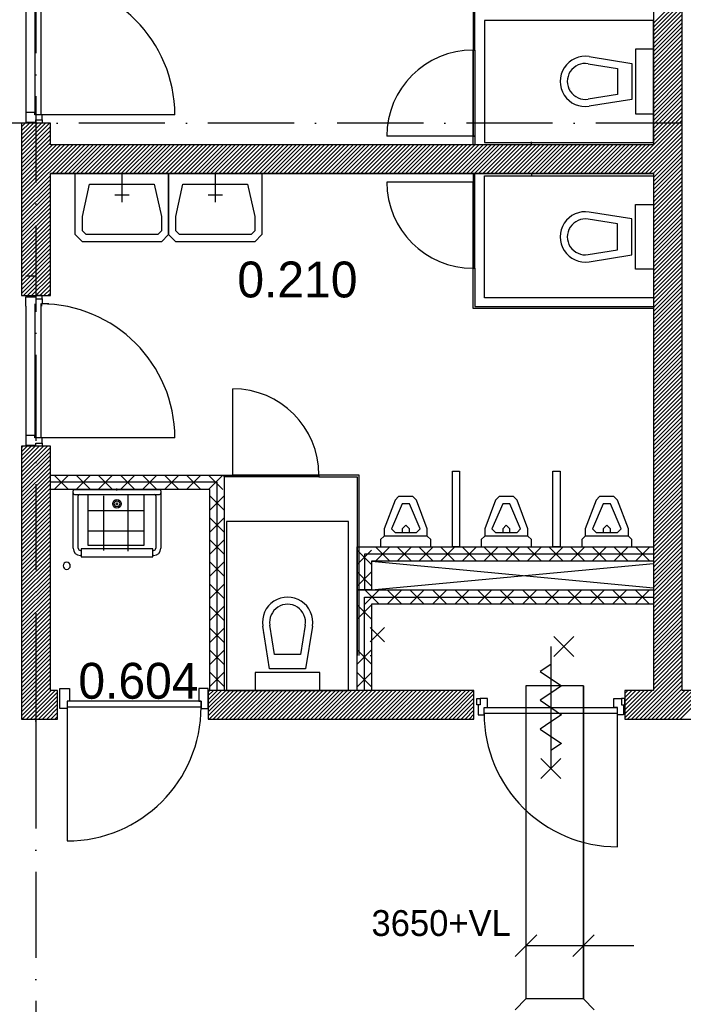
# Model space of a CAD drawing. Header units: millimetres. Extents: x -6587 to 170951, y 244 to 951952.
# Tile 35 of 102: x 67779 to 72400, y 42633 to 49490. Entities that reach past the tile are written whole.
import ezdxf
from ezdxf.enums import TextEntityAlignment as Align

# ---------------------------------------------------------------- set-up
doc = ezdxf.new("R2010")
doc.units = ezdxf.units.MM
doc.header["$LTSCALE"] = 100
doc.linetypes.add('DASHDOT', pattern=[9, 6, -1.5, 0, -1.5])
for name, color, linetype in [('AL$7----_STRAMIEN', 1, 'DASHDOT'), ('BOUW', 8, 'CONTINUOUS'), ('KABELGOOT', 8, 'CONTINUOUS')]:
    doc.layers.add(name, color=color, linetype=linetype)
doc.styles.add('BURO-018', font='BUROFONT.shx', dxfattribs={"height": 180})
doc.styles.add('BURO-025', font='BUROFONT.shx', dxfattribs={"height": 250})

msp = doc.modelspace()

# ---------------------------------------------------------------- linework, layer by layer
at = {"layer": 'AL$7----_STRAMIEN', "color": 1}
for p, q in [((67892.8, 77759.8), (67892.8, 6017.7)), ((67892.8, 77759.8), (67892.8, 6017.7)), ((93992.8, 48768.7), (4198.5, 48768.7))]:
    msp.add_line(p, q, dxfattribs=at)
at = {"layer": 'BOUW'}
for p, q in [((72192.8, 51468.9), (72192.8, 48618.9)), ((72392.8, 48618.9), (72392.8, 51468.9)), ((67822.8, 49743.9), (67822.8, 48843.9)), ((67885.8, 49760.9), (67885.8, 48826.9)), ((67925.8, 49760.9), (67925.8, 48826.9)), ((70936.3, 49743.9), (70936.3, 49278.9)), ((70949.3, 49278.9), (70949.3, 49743.9)), ((72192.8, 49466.6), (72392.8, 49666.6)), ((72192.8, 49438.3), (72392.8, 49638.3)), ((72192.8, 49410), (72392.8, 49610)), ((72192.8, 49381.7), (72392.8, 49581.7)), ((72192.8, 49353.5), (72392.8, 49553.5)), ((72192.8, 49325.2), (72392.8, 49525.2)), ((72192.8, 49485.4), (71016.8, 49485.4)), ((71016.8, 49485.4), (71016.8, 48635.4)), ((72192.8, 49296.9), (72392.8, 49496.9)), ((72192.8, 48635.4), (72192.8, 49485.4)), ((72192.8, 49268.6), (72392.8, 49468.6)), ((72192.8, 49240.3), (72392.8, 49440.3)), ((72192.8, 49212), (72392.8, 49412)), ((72192.8, 49183.7), (72392.8, 49383.7)), ((72192.8, 49155.5), (72392.8, 49355.5)), ((72192.8, 49127.2), (72392.8, 49327.2)), ((70936.3, 49278.9), (70949.3, 49278.9)), ((70936.3, 48678.9), (70936.3, 49278.9)), ((70936.3, 49278.9), (70949.3, 49278.9)), ((70936.3, 49278.9), (70936.3, 48678.9)), ((70949.3, 49278.9), (70949.3, 48678.9)), ((72067.8, 49285.4), (72067.8, 48835.4)), ((72192.8, 49285.4), (72067.8, 49285.4)), ((72192.8, 49098.9), (72392.8, 49298.9)), ((72192.8, 48835.4), (72192.8, 49285.4)), ((72192.8, 49070.6), (72392.8, 49270.6)), ((72192.8, 49042.3), (72392.8, 49242.3)), ((71737.7, 49183.8), (71942.8, 49150.8)), ((71745.6, 49233.2), (72042.8, 49185.4)), ((72042.8, 49185.4), (72042.8, 48935.4)), ((72192.8, 49014), (72392.8, 49214)), ((72192.8, 48985.8), (72392.8, 49185.8)), ((71942.8, 49150.8), (71942.8, 48970)), ((72192.8, 48957.5), (72392.8, 49157.5)), ((72192.8, 48929.2), (72392.8, 49129.2)), ((72192.8, 48900.9), (72392.8, 49100.9)), ((72192.8, 48872.6), (72392.8, 49072.6)), ((72192.8, 48844.3), (72392.8, 49044.3)), ((71617.8, 49010.4), (71617.8, 49010.4)), ((71942.8, 48970), (71737.7, 48937)), ((72192.8, 48816.1), (72392.8, 49016.1)), ((72192.8, 48787.8), (72392.8, 48987.8)), ((72042.8, 48935.4), (71745.6, 48887.6)), ((72192.8, 48759.5), (72392.8, 48959.5)), ((72192.8, 48731.2), (72392.8, 48931.2)), ((72192.8, 48702.9), (72392.8, 48902.9)), ((67822.8, 48843.9), (67822.8, 48776.9)), ((67885.8, 48843.9), (67822.8, 48843.9)), ((67885.8, 48826.9), (67885.8, 48843.9)), ((67936.8, 48826.9), (67885.8, 48826.9)), ((68859.8, 48826.9), (67925.8, 48826.9)), ((67936.8, 48791.9), (67936.8, 48826.9)), ((71792.8, 48885.4), (71792.8, 48885.4)), ((72067.8, 48835.4), (72192.8, 48835.4)), ((72192.8, 48674.6), (72392.8, 48874.6)), ((72192.8, 48646.3), (72392.8, 48846.3)), ((67792.8, 48768.9), (67792.8, 47568.9)), ((67792.8, 48573.8), (67987.9, 48768.9)), ((67792.8, 48602.1), (67959.6, 48768.9)), ((67792.8, 48630.4), (67931.3, 48768.9)), ((67792.8, 48658.7), (67903, 48768.9)), ((67792.8, 48687), (67874.7, 48768.9)), ((67792.8, 48715.3), (67846.5, 48768.9)), ((67792.8, 48743.5), (67818.2, 48768.9)), ((67992.8, 48768.9), (67792.8, 48768.9)), ((67822.8, 48776.9), (67892.8, 48776.9)), ((67892.8, 48791.9), (67936.8, 48791.9)), ((67892.8, 48776.9), (67892.8, 48791.9)), ((67892.8, 48768.9), (67892.8, 48791.9)), ((67936.8, 48768.9), (67892.8, 48768.9)), ((67936.8, 48791.9), (67936.8, 48768.9)), ((67992.8, 48618.9), (67992.8, 48768.9)), ((71993.7, 48418.9), (72392.8, 48818.1)), ((72021.9, 48418.9), (72392.8, 48789.8)), ((72050.2, 48418.9), (72392.8, 48761.5)), ((67792.8, 48545.6), (67992.8, 48745.6)), ((67792.8, 48517.3), (67992.8, 48717.3)), ((67792.8, 48489), (67992.8, 48689)), ((72078.5, 48418.9), (72392.8, 48733.2)), ((72106.8, 48418.9), (72392.8, 48704.9)), ((67792.8, 48460.7), (67992.8, 48660.7)), ((67792.8, 48432.4), (67992.8, 48632.4)), ((67792.8, 48234.4), (68177.3, 48618.9)), ((67792.8, 48262.7), (68149, 48618.9)), ((67792.8, 48291), (68120.7, 48618.9)), ((67792.8, 48319.3), (68092.4, 48618.9)), ((67792.8, 48347.6), (68064.2, 48618.9)), ((67792.8, 48375.9), (68035.9, 48618.9)), ((67792.8, 48404.1), (68007.6, 48618.9)), ((72192.8, 48618.9), (67992.8, 48618.9)), ((72192.8, 48618.9), (67992.8, 48618.9)), ((68005.6, 48418.9), (68205.6, 48618.9)), ((68033.9, 48418.9), (68233.9, 48618.9)), ((68062.1, 48418.9), (68262.1, 48618.9)), ((68090.4, 48418.9), (68290.4, 48618.9)), ((68118.7, 48418.9), (68318.7, 48618.9)), ((68147, 48418.9), (68347, 48618.9)), ((68175.3, 48418.9), (68375.3, 48618.9)), ((68203.6, 48418.9), (68403.6, 48618.9)), ((68231.9, 48418.9), (68431.9, 48618.9)), ((68260.1, 48418.9), (68460.1, 48618.9)), ((68288.4, 48418.9), (68488.4, 48618.9)), ((68316.7, 48418.9), (68516.7, 48618.9)), ((68345, 48418.9), (68545, 48618.9)), ((68373.3, 48418.9), (68573.3, 48618.9)), ((68401.6, 48418.9), (68601.6, 48618.9)), ((68429.8, 48418.9), (68629.8, 48618.9)), ((68458.1, 48418.9), (68658.1, 48618.9)), ((68486.4, 48418.9), (68686.4, 48618.9)), ((68514.7, 48418.9), (68714.7, 48618.9)), ((68543, 48418.9), (68743, 48618.9)), ((68571.3, 48418.9), (68771.3, 48618.9)), ((68599.5, 48418.9), (68799.5, 48618.9)), ((68627.8, 48418.9), (68827.8, 48618.9)), ((68656.1, 48418.9), (68856.1, 48618.9)), ((68684.4, 48418.9), (68884.4, 48618.9)), ((68712.7, 48418.9), (68912.7, 48618.9)), ((68741, 48418.9), (68941, 48618.9)), ((68769.3, 48418.9), (68969.3, 48618.9)), ((68797.5, 48418.9), (68997.5, 48618.9)), ((68825.8, 48418.9), (69025.8, 48618.9)), ((68854.1, 48418.9), (69054.1, 48618.9)), ((68882.4, 48418.9), (69082.4, 48618.9)), ((68910.7, 48418.9), (69110.7, 48618.9)), ((68939, 48418.9), (69139, 48618.9)), ((68967.2, 48418.9), (69167.2, 48618.9)), ((68995.5, 48418.9), (69195.5, 48618.9)), ((69023.8, 48418.9), (69223.8, 48618.9)), ((69052.1, 48418.9), (69252.1, 48618.9)), ((69080.4, 48418.9), (69280.4, 48618.9)), ((69108.7, 48418.9), (69308.7, 48618.9)), ((69136.9, 48418.9), (69336.9, 48618.9)), ((69165.2, 48418.9), (69365.2, 48618.9)), ((69193.5, 48418.9), (69393.5, 48618.9)), ((69221.8, 48418.9), (69421.8, 48618.9)), ((69250.1, 48418.9), (69450.1, 48618.9)), ((69278.4, 48418.9), (69478.4, 48618.9)), ((69306.7, 48418.9), (69506.7, 48618.9)), ((69334.9, 48418.9), (69534.9, 48618.9)), ((69363.2, 48418.9), (69563.2, 48618.9)), ((69391.5, 48418.9), (69591.5, 48618.9)), ((69419.8, 48418.9), (69619.8, 48618.9)), ((69448.1, 48418.9), (69648.1, 48618.9)), ((69476.4, 48418.9), (69676.4, 48618.9)), ((69504.6, 48418.9), (69704.6, 48618.9)), ((69532.9, 48418.9), (69732.9, 48618.9)), ((69561.2, 48418.9), (69761.2, 48618.9)), ((69589.5, 48418.9), (69789.5, 48618.9)), ((69617.8, 48418.9), (69817.8, 48618.9)), ((69646.1, 48418.9), (69846.1, 48618.9)), ((69674.4, 48418.9), (69874.4, 48618.9)), ((69702.6, 48418.9), (69902.6, 48618.9)), ((69730.9, 48418.9), (69930.9, 48618.9)), ((69759.2, 48418.9), (69959.2, 48618.9)), ((69787.5, 48418.9), (69987.5, 48618.9)), ((69815.8, 48418.9), (70015.8, 48618.9)), ((69844.1, 48418.9), (70044.1, 48618.9)), ((69872.3, 48418.9), (70072.3, 48618.9)), ((69900.6, 48418.9), (70100.6, 48618.9)), ((69928.9, 48418.9), (70128.9, 48618.9)), ((69957.2, 48418.9), (70157.2, 48618.9)), ((69985.5, 48418.9), (70185.5, 48618.9)), ((70013.8, 48418.9), (70213.8, 48618.9)), ((70042, 48418.9), (70242, 48618.9)), ((70070.3, 48418.9), (70270.3, 48618.9)), ((70098.6, 48418.9), (70298.6, 48618.9)), ((70126.9, 48418.9), (70326.9, 48618.9)), ((70155.2, 48418.9), (70355.2, 48618.9)), ((70183.5, 48418.9), (70383.5, 48618.9)), ((70211.8, 48418.9), (70411.8, 48618.9)), ((70240, 48418.9), (70440, 48618.9)), ((70268.3, 48418.9), (70468.3, 48618.9)), ((70296.6, 48418.9), (70496.6, 48618.9)), ((70324.9, 48418.9), (70524.9, 48618.9)), ((70936.3, 48678.9), (70336.3, 48678.9)), ((70353.2, 48418.9), (70553.2, 48618.9)), ((70381.5, 48418.9), (70581.5, 48618.9)), ((70409.7, 48418.9), (70609.7, 48618.9)), ((70438, 48418.9), (70638, 48618.9)), ((70466.3, 48418.9), (70666.3, 48618.9)), ((70494.6, 48418.9), (70694.6, 48618.9)), ((70522.9, 48418.9), (70722.9, 48618.9)), ((70551.2, 48418.9), (70751.2, 48618.9)), ((70579.4, 48418.9), (70779.4, 48618.9)), ((70607.7, 48418.9), (70807.7, 48618.9)), ((70636, 48418.9), (70836, 48618.9)), ((70664.3, 48418.9), (70864.3, 48618.9)), ((70692.6, 48418.9), (70892.6, 48618.9)), ((70720.9, 48418.9), (70920.9, 48618.9)), ((70749.2, 48418.9), (70949.2, 48618.9)), ((70777.4, 48418.9), (70977.4, 48618.9)), ((70805.7, 48418.9), (71005.7, 48618.9)), ((70834, 48418.9), (71034, 48618.9)), ((70862.3, 48418.9), (71062.3, 48618.9)), ((70890.6, 48418.9), (71090.6, 48618.9)), ((70918.9, 48418.9), (71118.9, 48618.9)), ((70936.3, 48678.9), (70949.3, 48678.9)), ((70936.3, 48618.9), (70936.3, 48678.9)), ((70949.3, 48678.9), (70936.3, 48678.9)), ((70949.3, 48618.9), (70936.3, 48618.9)), ((70947.1, 48418.9), (71147.1, 48618.9)), ((70949.3, 48678.9), (70949.3, 48618.9)), ((70975.4, 48418.9), (71175.4, 48618.9)), ((71003.7, 48418.9), (71203.7, 48618.9)), ((71016.8, 48635.4), (72192.8, 48635.4)), ((71032, 48418.9), (71232, 48618.9)), ((71060.3, 48418.9), (71260.3, 48618.9)), ((71088.6, 48418.9), (71288.6, 48618.9)), ((71116.8, 48418.9), (71316.8, 48618.9)), ((71145.1, 48418.9), (71345.1, 48618.9)), ((71173.4, 48418.9), (71373.4, 48618.9)), ((71201.7, 48418.9), (71401.7, 48618.9)), ((71230, 48418.9), (71430, 48618.9)), ((71258.3, 48418.9), (71458.3, 48618.9)), ((71286.6, 48418.9), (71486.6, 48618.9)), ((71314.8, 48418.9), (71514.8, 48618.9)), ((71342.8, 48618.9), (71342.8, 48638.9)), ((71343.1, 48418.9), (71543.1, 48618.9)), ((71371.4, 48418.9), (71571.4, 48618.9)), ((71399.7, 48418.9), (71599.7, 48618.9)), ((71428, 48418.9), (71628, 48618.9)), ((71456.3, 48418.9), (71656.3, 48618.9)), ((71484.5, 48418.9), (71684.5, 48618.9)), ((71512.8, 48418.9), (71712.8, 48618.9)), ((71541.1, 48418.9), (71741.1, 48618.9)), ((71569.4, 48418.9), (71769.4, 48618.9)), ((71597.7, 48418.9), (71797.7, 48618.9)), ((71626, 48418.9), (71826, 48618.9)), ((71654.2, 48418.9), (71854.2, 48618.9)), ((71682.5, 48418.9), (71882.5, 48618.9)), ((71710.8, 48418.9), (71910.8, 48618.9)), ((71739.1, 48418.9), (71939.1, 48618.9)), ((71767.4, 48418.9), (71967.4, 48618.9)), ((71795.7, 48418.9), (71995.7, 48618.9)), ((71824, 48418.9), (72024, 48618.9)), ((71852.2, 48418.9), (72052.2, 48618.9)), ((71880.5, 48418.9), (72080.5, 48618.9)), ((71908.8, 48418.9), (72108.8, 48618.9)), ((71937.1, 48418.9), (72137.1, 48618.9)), ((71965.4, 48418.9), (72165.4, 48618.9)), ((72135.1, 48418.9), (72392.8, 48676.6)), ((72163.4, 48418.9), (72392.8, 48648.4)), ((72191.7, 48418.9), (72392.8, 48620.1)), ((72392.8, 48418.9), (72392.8, 48618.9)), ((72192.8, 48391.8), (72392.8, 48591.8)), ((72192.8, 48363.5), (72392.8, 48563.5)), ((72192.8, 48335.2), (72392.8, 48535.2)), ((72192.8, 48306.9), (72392.8, 48506.9)), ((67992.8, 48418.9), (72192.8, 48418.9)), ((72192.8, 48418.9), (67992.8, 48418.9)), ((67992.8, 47568.9), (67992.8, 48418.9)), ((68166.5, 48418.9), (68816.5, 48418.9)), ((68166.5, 48118.9), (68166.5, 48418.9)), ((68816.5, 48418.9), (68816.5, 48118.9)), ((68816.5, 48418.9), (69466.5, 48418.9)), ((68816.5, 48118.9), (68816.5, 48418.9)), ((69466.5, 48418.9), (69466.5, 48118.9)), ((70936.3, 48418.9), (70936.3, 48358.9)), ((70949.3, 48418.9), (70936.3, 48418.9)), ((70949.3, 48358.9), (70949.3, 48418.9)), ((71342.8, 48418.9), (71342.8, 48398.9)), ((72192.8, 48278.7), (72392.8, 48478.7)), ((72192.8, 48250.4), (72392.8, 48450.4)), ((72192.8, 48222.1), (72392.8, 48422.1)), ((72192.8, 48418.9), (72192.8, 44818.9)), ((72392.8, 44818.9), (72392.8, 48418.9)), ((67792.8, 48206.1), (67992.8, 48406.1)), ((67792.8, 48177.9), (67992.8, 48377.9)), ((67792.8, 48149.6), (67992.8, 48349.6)), ((70936.3, 48358.9), (70336.3, 48358.9)), ((70936.3, 48358.9), (70949.3, 48358.9)), ((70936.3, 48358.9), (70936.3, 47758.9)), ((70949.3, 48358.9), (70936.3, 48358.9)), ((70936.3, 47758.9), (70936.3, 48358.9)), ((70949.3, 47758.9), (70949.3, 48358.9)), ((71016.8, 48402.4), (72192.8, 48402.4)), ((71016.8, 47552.4), (71016.8, 48402.4)), ((72192.8, 48402.4), (72192.8, 47552.4)), ((72192.8, 48193.8), (72392.8, 48393.8)), ((72192.8, 48165.5), (72392.8, 48365.5)), ((67792.8, 48121.3), (67992.8, 48321.3)), ((67792.8, 48093), (67992.8, 48293)), ((68216.5, 48118.9), (68266.5, 48343.9)), ((68266.5, 48343.9), (68716.5, 48343.9)), ((68716.5, 48343.9), (68766.5, 48118.9)), ((68866.5, 48118.9), (68916.5, 48343.9)), ((68916.5, 48343.9), (69366.5, 48343.9)), ((69366.5, 48343.9), (69416.5, 48118.9)), ((72192.8, 48137.2), (72392.8, 48337.2)), ((72192.8, 48108.9), (72392.8, 48308.9)), ((72192.8, 48080.7), (72392.8, 48280.7)), ((67792.8, 48064.7), (67992.8, 48264.7)), ((67792.8, 48036.4), (67992.8, 48236.4)), ((67792.8, 48008.2), (67992.8, 48208.2)), ((72192.8, 48052.4), (72392.8, 48252.4)), ((72192.8, 48024.1), (72392.8, 48224.1)), ((67792.8, 47979.9), (67992.8, 48179.9)), ((67792.8, 47951.6), (67992.8, 48151.6)), ((72042.8, 48102.4), (71745.6, 48150.2)), ((71792.8, 48152.4), (71792.8, 48152.4)), ((72067.8, 48202.4), (72192.8, 48202.4)), ((72067.8, 47752.4), (72067.8, 48202.4)), ((72192.8, 48202.4), (72192.8, 47752.4)), ((72192.8, 47995.8), (72392.8, 48195.8)), ((72192.8, 47967.5), (72392.8, 48167.5)), ((72192.8, 47939.2), (72392.8, 48139.2)), ((67792.8, 47923.3), (67992.8, 48123.3)), ((67792.8, 47895), (67992.8, 48095)), ((68166.5, 47993.9), (68166.5, 48118.9)), ((68216.5, 48018.9), (68216.5, 48118.9)), ((68766.5, 48118.9), (68766.5, 48018.9)), ((68816.5, 48118.9), (68816.5, 47993.9)), ((68816.5, 47993.9), (68816.5, 48118.9)), ((68866.5, 48018.9), (68866.5, 48118.9)), ((69416.5, 48118.9), (69416.5, 48018.9)), ((69466.5, 48118.9), (69466.5, 47993.9)), ((71942.8, 48067.8), (71737.7, 48100.8)), ((72042.8, 47852.4), (72042.8, 48102.4)), ((72192.8, 47911), (72392.8, 48111)), ((72192.8, 47882.7), (72392.8, 48082.7)), ((67792.8, 47866.7), (67992.8, 48066.7)), ((67792.8, 47838.5), (67992.8, 48038.5)), ((67792.8, 47810.2), (67992.8, 48010.2)), ((68241.5, 47993.9), (68216.5, 48018.9)), ((68766.5, 48018.9), (68741.5, 47993.9)), ((68891.5, 47993.9), (68866.5, 48018.9)), ((69416.5, 48018.9), (69391.5, 47993.9)), ((71617.8, 48027.4), (71617.8, 48027.4)), ((71942.8, 47887), (71942.8, 48067.8)), ((72192.8, 47854.4), (72392.8, 48054.4)), ((72192.8, 47826.1), (72392.8, 48026.1)), ((67792.8, 47781.9), (67992.8, 47981.9)), ((67792.8, 47753.6), (67992.8, 47953.6)), ((68216.5, 47943.9), (68166.5, 47993.9)), ((68766.5, 47943.9), (68216.5, 47943.9)), ((68741.5, 47993.9), (68241.5, 47993.9)), ((68816.5, 47993.9), (68766.5, 47943.9)), ((68866.5, 47943.9), (68816.5, 47993.9)), ((69416.5, 47943.9), (68866.5, 47943.9)), ((69391.5, 47993.9), (68891.5, 47993.9)), ((69466.5, 47993.9), (69416.5, 47943.9)), ((72192.8, 47797.8), (72392.8, 47997.8)), ((72192.8, 47769.5), (72392.8, 47969.5)), ((72192.8, 47741.3), (72392.8, 47941.3)), ((67792.8, 47725.3), (67992.8, 47925.3)), ((67792.8, 47697), (67992.8, 47897)), ((67792.8, 47668.7), (67992.8, 47868.7)), ((71737.7, 47854), (71942.8, 47887)), ((72192.8, 47713), (72392.8, 47913)), ((72192.8, 47684.7), (72392.8, 47884.7)), ((67792.8, 47640.5), (67992.8, 47840.5)), ((67792.8, 47612.2), (67992.8, 47812.2)), ((71745.6, 47804.6), (72042.8, 47852.4)), ((72192.8, 47656.4), (72392.8, 47856.4)), ((72192.8, 47628.1), (72392.8, 47828.1)), ((72192.8, 47599.8), (72392.8, 47799.8)), ((67792.8, 47583.9), (67992.8, 47783.9)), ((67806.1, 47568.9), (67992.8, 47755.6)), ((67834.4, 47568.9), (67992.8, 47727.3)), ((70936.3, 47758.9), (70949.3, 47758.9)), ((70936.3, 47758.9), (70949.3, 47758.9)), ((70936.3, 47479.4), (70936.3, 47758.9)), ((70949.3, 47758.9), (70949.3, 47492.4)), ((72192.8, 47752.4), (72067.8, 47752.4)), ((72192.8, 47571.5), (72392.8, 47771.5)), ((72192.8, 47543.3), (72392.8, 47743.3)), ((67885.8, 47704.7), (67822.8, 47704.7)), ((67862.7, 47568.9), (67992.8, 47699)), ((67891, 47568.9), (67992.8, 47670.8)), ((72192.8, 47515), (72392.8, 47715)), ((72192.8, 47486.7), (72392.8, 47686.7)), ((72192.8, 47458.4), (72392.8, 47658.4)), ((67919.3, 47568.9), (67992.8, 47642.5)), ((67947.5, 47568.9), (67992.8, 47614.2)), ((72192.8, 47430.1), (72392.8, 47630.1)), ((72192.8, 47401.8), (72392.8, 47601.8)), ((67792.8, 47568.9), (67992.8, 47568.9)), ((67822.8, 47560.9), (67892.8, 47560.9)), ((67822.8, 47493.9), (67822.8, 47560.9)), ((67892.8, 47568.9), (67892.8, 47545.9)), ((67936.8, 47568.9), (67892.8, 47568.9)), ((67892.8, 47560.9), (67892.8, 47545.9)), ((67892.8, 47545.9), (67936.8, 47545.9)), ((67936.8, 47545.9), (67936.8, 47568.9)), ((67936.8, 47545.9), (67936.8, 47510.9)), ((67975.8, 47568.9), (67992.8, 47585.9)), ((72192.8, 47552.4), (71016.8, 47552.4)), ((72192.8, 47373.6), (72392.8, 47573.6)), ((72192.8, 47345.3), (72392.8, 47545.3)), ((67822.8, 47493.9), (67822.8, 46593.9)), ((67885.8, 47510.9), (67885.8, 46576.9)), ((67925.8, 47510.9), (67925.8, 46576.9)), ((67930.8, 47510.9), (67930.8, 47493.9)), ((67981.8, 47510.9), (67930.8, 47510.9)), ((72192.8, 47479.4), (70936.3, 47479.4)), ((70949.3, 47492.4), (72192.8, 47492.4)), ((72192.8, 47317), (72392.8, 47517)), ((72192.8, 47492.4), (72192.8, 47479.4)), ((72192.8, 47288.7), (72392.8, 47488.7)), ((72192.8, 47260.4), (72392.8, 47460.4)), ((72192.8, 47232.1), (72392.8, 47432.1)), ((72192.8, 47203.8), (72392.8, 47403.8)), ((72192.8, 47175.6), (72392.8, 47375.6)), ((72192.8, 47147.3), (72392.8, 47347.3)), ((72192.8, 47119), (72392.8, 47319)), ((72192.8, 47090.7), (72392.8, 47290.7)), ((72192.8, 47062.4), (72392.8, 47262.4)), ((72192.8, 47034.1), (72392.8, 47234.1)), ((72192.8, 47005.9), (72392.8, 47205.9)), ((72192.8, 46977.6), (72392.8, 47177.6)), ((72192.8, 46949.3), (72392.8, 47149.3)), ((72192.8, 46921), (72392.8, 47121)), ((72192.8, 46892.7), (72392.8, 47092.7)), ((72192.8, 46864.4), (72392.8, 47064.4)), ((72192.8, 46836.2), (72392.8, 47036.2)), ((72192.8, 46807.9), (72392.8, 47007.9)), ((72192.8, 46779.6), (72392.8, 46979.6)), ((69263.3, 46318.9), (69263.3, 46918.9)), ((72192.8, 46751.3), (72392.8, 46951.3)), ((72192.8, 46723), (72392.8, 46923)), ((72192.8, 46694.7), (72392.8, 46894.7)), ((72192.8, 46666.4), (72392.8, 46866.4)), ((72192.8, 46638.2), (72392.8, 46838.2)), ((72192.8, 46609.9), (72392.8, 46809.9)), ((72192.8, 46581.6), (72392.8, 46781.6)), ((72192.8, 46553.3), (72392.8, 46753.3)), ((72192.8, 46525), (72392.8, 46725)), ((72192.8, 46496.7), (72392.8, 46696.7)), ((72192.8, 46468.5), (72392.8, 46668.5)), ((72192.8, 46440.2), (72392.8, 46640.2)), ((67822.8, 46593.9), (67822.8, 46526.9)), ((67885.8, 46593.9), (67822.8, 46593.9)), ((67885.8, 46576.9), (67885.8, 46593.9)), ((67936.8, 46576.9), (67885.8, 46576.9)), ((68859.8, 46576.9), (67925.8, 46576.9)), ((67936.8, 46541.9), (67936.8, 46576.9)), ((72192.8, 46411.9), (72392.8, 46611.9)), ((72192.8, 46383.6), (72392.8, 46583.6)), ((67792.8, 46518.9), (67792.8, 44618.9)), ((67792.8, 46339.4), (67972.3, 46518.9)), ((67792.8, 46367.7), (67944.1, 46518.9)), ((67792.8, 46396), (67915.8, 46518.9)), ((67792.8, 46424.2), (67887.5, 46518.9)), ((67792.8, 46452.5), (67859.2, 46518.9)), ((67792.8, 46480.8), (67830.9, 46518.9)), ((67792.8, 46509.1), (67802.6, 46518.9)), ((67992.8, 46518.9), (67792.8, 46518.9)), ((67792.8, 46311.1), (67992.8, 46511.1)), ((67822.8, 46526.9), (67892.8, 46526.9)), ((67892.8, 46541.9), (67936.8, 46541.9)), ((67892.8, 46526.9), (67892.8, 46541.9)), ((67892.8, 46518.9), (67892.8, 46541.9)), ((67936.8, 46518.9), (67892.8, 46518.9)), ((67936.8, 46541.9), (67936.8, 46518.9)), ((67992.8, 44818.9), (67992.8, 46518.9)), ((72192.8, 46355.3), (72392.8, 46555.3)), ((72192.8, 46327), (72392.8, 46527)), ((72192.8, 46298.8), (72392.8, 46498.8)), ((67792.8, 46282.8), (67992.8, 46482.8)), ((67792.8, 46254.5), (67992.8, 46454.5)), ((67792.8, 46226.2), (67992.8, 46426.2)), ((72192.8, 46270.5), (72392.8, 46470.5)), ((72192.8, 46242.2), (72392.8, 46442.2)), ((67792.8, 46198), (67992.8, 46398)), ((67792.8, 46169.7), (67992.8, 46369.7)), ((72192.8, 46213.9), (72392.8, 46413.9)), ((72192.8, 46185.6), (72392.8, 46385.6)), ((72192.8, 46157.3), (72392.8, 46357.3)), ((67792.8, 46141.4), (67992.8, 46341.4)), ((67792.8, 46113.1), (67992.8, 46313.1)), ((67992.8, 46318.9), (69203.3, 46318.9)), ((67992.8, 46218.9), (67992.8, 46318.9)), ((68119.6, 46218.9), (68019.6, 46318.9)), ((68019.6, 46218.9), (68119.6, 46318.9)), ((68273.2, 46218.9), (68173.2, 46318.9)), ((68173.2, 46218.9), (68273.2, 46318.9)), ((68426.7, 46218.9), (68326.7, 46318.9)), ((68326.7, 46218.9), (68426.7, 46318.9)), ((68580.3, 46218.9), (68480.3, 46318.9)), ((68480.3, 46218.9), (68580.3, 46318.9)), ((68733.9, 46218.9), (68633.9, 46318.9)), ((68633.9, 46218.9), (68733.9, 46318.9)), ((68887.4, 46218.9), (68787.4, 46318.9)), ((68787.4, 46218.9), (68887.4, 46318.9)), ((69041, 46218.9), (68941, 46318.9)), ((68941, 46218.9), (69041, 46318.9)), ((69194.5, 46218.9), (69094.5, 46318.9)), ((69094.5, 46218.9), (69194.5, 46318.9)), ((69203.3, 46318.9), (69203.3, 44818.9)), ((69203.3, 46305.9), (69203.3, 46318.9)), ((69203.3, 46318.9), (69263.3, 46318.9)), ((69263.3, 46305.9), (69203.3, 46305.9)), ((69263.3, 46318.9), (69863.3, 46318.9)), ((69863.3, 46318.9), (69263.3, 46318.9)), ((69263.3, 46318.9), (69263.3, 46305.9)), ((69263.3, 46305.9), (69263.3, 46318.9)), ((69863.3, 46305.9), (69263.3, 46305.9)), ((69863.3, 46318.9), (69863.3, 46305.9)), ((69863.3, 46318.9), (69863.3, 46305.9)), ((70142.8, 46318.9), (69863.3, 46318.9)), ((69863.3, 46305.9), (70129.8, 46305.9)), ((70129.8, 46305.9), (70129.8, 45062.4)), ((70142.8, 45062.4), (70142.8, 46318.9)), ((70792.8, 46346.4), (70842.8, 46346.4)), ((70792.8, 45818.9), (70792.8, 46346.4)), ((70842.8, 46346.4), (70842.8, 45818.9)), ((71492.8, 46346.4), (71542.8, 46346.4)), ((71492.8, 45818.9), (71492.8, 46346.4)), ((71542.8, 46346.4), (71542.8, 45818.9)), ((72192.8, 46129), (72392.8, 46329)), ((72192.8, 46100.8), (72392.8, 46300.8)), ((67792.8, 46084.8), (67992.8, 46284.8)), ((67792.8, 46056.5), (67992.8, 46256.5)), ((67792.8, 46028.3), (67992.8, 46228.3)), ((69153.3, 46268.9), (67992.8, 46268.9)), ((69103.3, 46218.9), (67992.8, 46218.9)), ((68161.8, 46218.9), (68751.8, 46218.9)), ((68456.8, 46211.6), (68456.8, 46226.2)), ((69103.3, 44818.9), (69103.3, 46218.9)), ((69153.3, 44818.9), (69153.3, 46268.9)), ((72192.8, 46072.5), (72392.8, 46272.5)), ((72192.8, 46044.2), (72392.8, 46244.2)), ((67792.8, 46000), (67992.8, 46200)), ((67792.8, 45971.7), (67992.8, 46171.7)), ((68151.8, 45808.9), (68151.8, 46208.9)), ((68161.8, 46183.9), (68751.8, 46183.9)), ((68186.8, 45808.9), (68186.8, 46173.9)), ((68255.3, 45828), (68255.3, 46178.1)), ((68363.9, 46174.8), (68363.9, 45792.4)), ((68533.1, 46178.1), (68533.1, 45789.1)), ((68643.3, 46179.7), (68643.3, 45828)), ((68726.8, 46173.9), (68726.8, 45808.9)), ((68761.8, 46208.9), (68761.8, 45808.9)), ((69103.3, 46074.1), (69203.3, 46174.1)), ((69103.3, 46174.1), (69203.3, 46074.1)), ((70417.8, 46168.9), (70392.8, 46143.9)), ((70417.8, 46168.9), (70417.8, 46168.9)), ((70517.8, 46168.9), (70417.8, 46168.9)), ((70542.8, 46143.9), (70517.8, 46168.9)), ((71117.8, 46168.9), (71092.8, 46143.9)), ((71117.8, 46168.9), (71117.8, 46168.9)), ((71217.8, 46168.9), (71117.8, 46168.9)), ((71242.8, 46143.9), (71217.8, 46168.9)), ((71817.8, 46168.9), (71792.8, 46143.9)), ((71817.8, 46168.9), (71817.8, 46168.9)), ((71917.8, 46168.9), (71817.8, 46168.9)), ((71942.8, 46143.9), (71917.8, 46168.9)), ((72192.8, 46015.9), (72392.8, 46215.9)), ((72192.8, 45987.6), (72392.8, 46187.6)), ((72192.8, 45959.3), (72392.8, 46159.3)), ((67792.8, 45943.4), (67992.8, 46143.4)), ((67792.8, 45915.1), (67992.8, 46115.1)), ((67792.8, 45886.8), (67992.8, 46086.8)), ((68447.2, 46118.9), (68465.7, 46118.9)), ((68456.8, 46126.8), (68456.8, 46110.9)), ((70392.8, 46143.9), (70317.8, 45943.9)), ((70442.8, 46118.9), (70367.8, 45943.9)), ((70492.8, 46118.9), (70442.8, 46118.9)), ((70567.8, 45943.9), (70492.8, 46118.9)), ((70542.8, 46143.9), (70542.8, 46143.9)), ((70617.8, 45943.9), (70542.8, 46143.9)), ((71092.8, 46143.9), (71017.8, 45943.9)), ((71142.8, 46118.9), (71067.8, 45943.9)), ((71192.8, 46118.9), (71142.8, 46118.9)), ((71267.8, 45943.9), (71192.8, 46118.9)), ((71242.8, 46143.9), (71242.8, 46143.9)), ((71317.8, 45943.9), (71242.8, 46143.9)), ((71792.8, 46143.9), (71717.8, 45943.9)), ((71842.8, 46118.9), (71767.8, 45943.9)), ((71892.8, 46118.9), (71842.8, 46118.9)), ((71967.8, 45943.9), (71892.8, 46118.9)), ((71942.8, 46143.9), (71942.8, 46143.9)), ((72017.8, 45943.9), (71942.8, 46143.9)), ((72192.8, 45931.1), (72392.8, 46131.1)), ((72192.8, 45902.8), (72392.8, 46102.8)), ((67792.8, 45858.6), (67992.8, 46058.6)), ((67792.8, 45830.3), (67992.8, 46030.3)), ((68643.3, 46069.5), (68255.3, 46069.5)), ((69103.3, 45920.6), (69203.3, 46020.6)), ((69103.3, 46020.6), (69203.3, 45920.6)), ((72192.8, 45874.5), (72392.8, 46074.5)), ((72192.8, 45846.2), (72392.8, 46046.2)), ((72192.8, 45817.9), (72392.8, 46017.9)), ((67792.8, 45802), (67992.8, 46002)), ((67792.8, 45773.7), (67992.8, 45973.7)), ((67792.8, 45745.4), (67992.8, 45945.4)), ((70069.8, 45994.9), (69219.8, 45994.9)), ((69219.8, 45994.9), (69219.8, 44818.9)), ((70069.8, 44818.9), (70069.8, 45994.9)), ((70467.8, 45968.9), (70442.8, 45943.9)), ((70492.8, 45943.9), (70467.8, 45968.9)), ((71167.8, 45968.9), (71142.8, 45943.9)), ((71192.8, 45943.9), (71167.8, 45968.9)), ((71867.8, 45968.9), (71842.8, 45943.9)), ((71892.8, 45943.9), (71867.8, 45968.9)), ((72192.8, 45789.6), (72392.8, 45989.6)), ((72192.8, 45761.4), (72392.8, 45961.4)), ((67792.8, 45717.1), (67992.8, 45917.1)), ((67792.8, 45688.8), (67992.8, 45888.8)), ((68643.3, 45926.9), (68255.3, 45926.9)), ((70317.8, 45893.9), (70292.8, 45868.9)), ((70317.8, 45943.9), (70317.8, 45893.9)), ((70617.8, 45893.9), (70317.8, 45893.9)), ((70367.8, 45943.9), (70392.8, 45918.9)), ((70392.8, 45918.9), (70542.8, 45918.9)), ((70442.8, 45943.9), (70442.8, 45918.9)), ((70492.8, 45918.9), (70492.8, 45943.9)), ((70542.8, 45918.9), (70567.8, 45943.9)), ((70567.8, 45943.9), (70567.8, 45943.9)), ((70617.8, 45893.9), (70617.8, 45943.9)), ((70617.8, 45893.9), (70617.8, 45893.9)), ((70642.8, 45868.9), (70617.8, 45893.9)), ((71017.8, 45893.9), (70992.8, 45868.9)), ((71017.8, 45943.9), (71017.8, 45893.9)), ((71317.8, 45893.9), (71017.8, 45893.9)), ((71067.8, 45943.9), (71092.8, 45918.9)), ((71092.8, 45918.9), (71242.8, 45918.9)), ((71142.8, 45943.9), (71142.8, 45918.9)), ((71192.8, 45918.9), (71192.8, 45943.9)), ((71242.8, 45918.9), (71267.8, 45943.9)), ((71267.8, 45943.9), (71267.8, 45943.9)), ((71317.8, 45893.9), (71317.8, 45943.9)), ((71317.8, 45893.9), (71317.8, 45893.9)), ((71342.8, 45868.9), (71317.8, 45893.9)), ((71717.8, 45893.9), (71692.8, 45868.9)), ((71717.8, 45943.9), (71717.8, 45893.9)), ((72017.8, 45893.9), (71717.8, 45893.9)), ((71767.8, 45943.9), (71792.8, 45918.9)), ((71792.8, 45918.9), (71942.8, 45918.9)), ((71842.8, 45943.9), (71842.8, 45918.9)), ((71892.8, 45918.9), (71892.8, 45943.9)), ((71942.8, 45918.9), (71967.8, 45943.9)), ((71967.8, 45943.9), (71967.8, 45943.9)), ((72017.8, 45893.9), (72017.8, 45943.9)), ((72017.8, 45893.9), (72017.8, 45893.9)), ((72042.8, 45868.9), (72017.8, 45893.9)), ((72192.8, 45733.1), (72392.8, 45933.1)), ((72192.8, 45704.8), (72392.8, 45904.8)), ((72192.8, 45676.5), (72392.8, 45876.5)), ((67792.8, 45660.6), (67992.8, 45860.6)), ((67792.8, 45632.3), (67992.8, 45832.3)), ((68643.3, 45828), (68255.3, 45828)), ((69103.3, 45767), (69203.3, 45867)), ((69103.3, 45867), (69203.3, 45767)), ((70129.8, 45818.9), (72192.8, 45818.9)), ((70129.8, 45518.9), (70129.8, 45818.9)), ((70357, 45718.9), (70257, 45818.9)), ((70257, 45718.9), (70357, 45818.9)), ((70292.8, 45868.9), (70292.8, 45818.9)), ((70292.8, 45818.9), (70642.8, 45818.9)), ((70507.9, 45718.9), (70407.9, 45818.9)), ((70407.9, 45718.9), (70507.9, 45818.9)), ((70658.7, 45718.9), (70558.7, 45818.9)), ((70558.7, 45718.9), (70658.7, 45818.9)), ((70642.8, 45818.9), (70642.8, 45868.9)), ((70809.6, 45718.9), (70709.6, 45818.9)), ((70709.6, 45718.9), (70809.6, 45818.9)), ((70842.8, 45818.9), (70792.8, 45818.9)), ((70960.5, 45718.9), (70860.5, 45818.9)), ((70860.5, 45718.9), (70960.5, 45818.9)), ((70992.8, 45868.9), (70992.8, 45818.9)), ((70992.8, 45818.9), (71342.8, 45818.9)), ((71111.3, 45718.9), (71011.3, 45818.9)), ((71011.3, 45718.9), (71111.3, 45818.9)), ((71262.2, 45718.9), (71162.2, 45818.9)), ((71162.2, 45718.9), (71262.2, 45818.9)), ((71413.1, 45718.9), (71313.1, 45818.9)), ((71313.1, 45718.9), (71413.1, 45818.9)), ((71342.8, 45818.9), (71342.8, 45868.9)), ((71563.9, 45718.9), (71463.9, 45818.9)), ((71463.9, 45718.9), (71563.9, 45818.9)), ((71542.8, 45818.9), (71492.8, 45818.9)), ((71714.8, 45718.9), (71614.8, 45818.9)), ((71614.8, 45718.9), (71714.8, 45818.9)), ((71692.8, 45868.9), (71692.8, 45818.9)), ((71692.8, 45818.9), (72042.8, 45818.9)), ((71865.7, 45718.9), (71765.7, 45818.9)), ((71765.7, 45718.9), (71865.7, 45818.9)), ((72016.5, 45718.9), (71916.5, 45818.9)), ((71916.5, 45718.9), (72016.5, 45818.9)), ((72042.8, 45818.9), (72042.8, 45868.9)), ((72167.4, 45718.9), (72067.4, 45818.9)), ((72067.4, 45718.9), (72167.4, 45818.9)), ((72192.8, 45648.2), (72392.8, 45848.2)), ((72192.8, 45619.9), (72392.8, 45819.9)), ((72192.8, 45818.9), (72192.8, 45718.9)), ((67792.8, 45604), (67992.8, 45804)), ((67792.8, 45575.7), (67992.8, 45775.7)), ((67792.8, 45547.4), (67992.8, 45747.4)), ((68206.8, 45793.9), (68201.8, 45793.9)), ((68206.8, 45758.9), (68201.8, 45758.9)), ((68206.8, 45803.9), (68206.8, 45748.9)), ((68706.8, 45803.9), (68206.8, 45803.9)), ((68206.8, 45748.9), (68706.8, 45748.9)), ((68706.8, 45748.9), (68706.8, 45803.9)), ((68711.8, 45793.9), (68706.8, 45793.9)), ((68711.8, 45758.9), (68706.8, 45758.9)), ((70229.8, 45795.2), (70129.8, 45695.2)), ((70229.8, 45695.2), (70129.8, 45795.2)), ((72192.8, 45768.9), (70179.8, 45768.9)), ((70179.8, 45768.9), (70179.8, 45518.9)), ((72192.8, 45591.6), (72392.8, 45791.6)), ((72192.8, 45563.4), (72392.8, 45763.4)), ((67792.8, 45519.1), (67992.8, 45719.1)), ((67792.8, 45490.9), (67992.8, 45690.9)), ((69103.3, 45613.5), (69203.3, 45713.5)), ((69103.3, 45713.5), (69203.3, 45613.5)), ((72192.8, 45718.9), (70229.8, 45718.9)), ((70229.8, 45718.9), (72192.8, 45532.5)), ((70229.8, 45718.9), (70229.8, 45518.9)), ((70229.8, 45518.9), (72192.8, 45702.2)), ((72192.8, 45535.1), (72392.8, 45735.1)), ((72192.8, 45506.8), (72392.8, 45706.8)), ((72192.8, 45478.5), (72392.8, 45678.5)), ((67792.8, 45462.6), (67992.8, 45662.6)), ((67792.8, 45434.3), (67992.8, 45634.3)), ((67792.8, 45406), (67992.8, 45606)), ((70229.8, 45644.3), (70129.8, 45544.3)), ((70229.8, 45544.3), (70129.8, 45644.3)), ((72192.8, 45450.2), (72392.8, 45650.2)), ((72192.8, 45421.9), (72392.8, 45621.9)), ((67792.8, 45377.7), (67992.8, 45577.7)), ((67792.8, 45349.4), (67992.8, 45549.4)), ((69103.3, 45459.9), (69203.3, 45559.9)), ((69103.3, 45559.9), (69203.3, 45459.9)), ((72192.8, 45393.7), (72392.8, 45593.7)), ((72192.8, 45365.4), (72392.8, 45565.4)), ((72192.8, 45337.1), (72392.8, 45537.1)), ((67792.8, 45321.2), (67992.8, 45521.2)), ((67792.8, 45292.9), (67992.8, 45492.9)), ((67792.8, 45264.6), (67992.8, 45464.6)), ((70129.8, 44818.9), (70129.8, 45518.9)), ((70129.8, 45518.9), (72192.8, 45518.9)), ((70229.8, 45518.9), (70129.8, 45518.9)), ((70179.8, 44818.9), (70179.8, 45468.9)), ((70179.8, 45468.9), (72192.8, 45468.9)), ((70182.5, 45518.9), (70282.5, 45418.9)), ((70282.5, 45518.9), (70182.5, 45418.9)), ((70339.3, 45518.9), (70439.3, 45418.9)), ((70439.3, 45518.9), (70339.3, 45418.9)), ((70496.2, 45518.9), (70596.2, 45418.9)), ((70596.2, 45518.9), (70496.2, 45418.9)), ((70653, 45518.9), (70753, 45418.9)), ((70753, 45518.9), (70653, 45418.9)), ((70809.8, 45518.9), (70909.8, 45418.9)), ((70909.8, 45518.9), (70809.8, 45418.9)), ((70966.6, 45518.9), (71066.6, 45418.9)), ((71066.6, 45518.9), (70966.6, 45418.9)), ((71123.5, 45518.9), (71223.5, 45418.9)), ((71223.5, 45518.9), (71123.5, 45418.9)), ((71280.3, 45518.9), (71380.3, 45418.9)), ((71380.3, 45518.9), (71280.3, 45418.9)), ((71437.1, 45518.9), (71537.1, 45418.9)), ((71537.1, 45518.9), (71437.1, 45418.9)), ((71593.9, 45518.9), (71693.9, 45418.9)), ((71693.9, 45518.9), (71593.9, 45418.9)), ((71750.8, 45518.9), (71850.8, 45418.9)), ((71850.8, 45518.9), (71750.8, 45418.9)), ((71907.6, 45518.9), (72007.6, 45418.9)), ((72007.6, 45518.9), (71907.6, 45418.9)), ((72064.4, 45518.9), (72164.4, 45418.9)), ((72164.4, 45518.9), (72064.4, 45418.9)), ((72192.8, 45518.9), (72192.8, 45418.9)), ((72192.8, 45308.8), (72392.8, 45508.8)), ((72192.8, 45280.5), (72392.8, 45480.5)), ((67792.8, 45236.3), (67992.8, 45436.3)), ((67792.8, 45208), (67992.8, 45408)), ((69103.3, 45306.3), (69203.3, 45406.3)), ((69103.3, 45406.3), (69203.3, 45306.3)), ((70129.8, 45314.7), (70229.8, 45414.7)), ((70129.8, 45414.7), (70229.8, 45314.7)), ((70229.8, 45418.9), (70229.8, 44818.9)), ((72192.8, 45418.9), (70229.8, 45418.9)), ((72192.8, 45252.2), (72392.8, 45452.2)), ((72192.8, 45224), (72392.8, 45424)), ((72192.8, 45195.7), (72392.8, 45395.7)), ((67792.8, 45179.7), (67992.8, 45379.7)), ((67792.8, 45151.4), (67992.8, 45351.4)), ((69594.8, 45393.9), (69594.8, 45393.9)), ((72192.8, 45167.4), (72392.8, 45367.4)), ((72192.8, 45139.1), (72392.8, 45339.1)), ((67792.8, 45123.2), (67992.8, 45323.2)), ((67792.8, 45094.9), (67992.8, 45294.9)), ((67792.8, 45066.6), (67992.8, 45266.6)), ((69519.8, 44968.9), (69472.1, 45266.1)), ((69554.4, 45068.9), (69521.4, 45274)), ((69768.3, 45274), (69735.3, 45068.9)), ((69817.6, 45266.1), (69769.8, 44968.9)), ((72192.8, 45110.8), (72392.8, 45310.8)), ((72192.8, 45082.5), (72392.8, 45282.5)), ((67792.8, 45038.3), (67992.8, 45238.3)), ((67792.8, 45010), (67992.8, 45210)), ((69103.3, 45152.8), (69203.3, 45252.8)), ((69103.3, 45252.8), (69203.3, 45152.8)), ((69469.8, 45218.9), (69469.8, 45218.9)), ((70219.7, 45157.9), (70319.7, 45257.9)), ((70219.7, 45257.9), (70319.7, 45157.9)), ((71497.7, 45194.9), (71637.7, 45054.9)), ((71637.7, 45194.9), (71497.7, 45054.9)), ((72192.8, 45054.2), (72392.8, 45254.2)), ((72192.8, 45026), (72392.8, 45226)), ((72192.8, 44997.7), (72392.8, 45197.7)), ((67792.8, 44981.7), (67992.8, 45181.7)), ((67792.8, 44953.5), (67992.8, 45153.5)), ((67792.8, 44925.2), (67992.8, 45125.2)), ((71477.8, 45124.9), (71477.8, 44274.9)), ((72192.8, 44969.4), (72392.8, 45169.4)), ((72192.8, 44941.1), (72392.8, 45141.1)), ((67792.8, 44896.9), (67992.8, 45096.9)), ((67792.8, 44868.6), (67992.8, 45068.6)), ((67892.8, 45059.8), (67892.8, 44274.5)), ((69103.3, 44999.2), (69203.3, 45099.2)), ((69103.3, 45099.2), (69203.3, 44999.2)), ((69735.3, 45068.9), (69554.4, 45068.9)), ((70129.8, 45001.1), (70229.8, 45101.1)), ((70129.8, 45101.1), (70229.8, 45001.1)), ((70219.7, 45062.4), (70232.7, 45062.4)), ((72192.8, 44912.8), (72392.8, 45112.8)), ((72192.8, 44884.5), (72392.8, 45084.5)), ((72192.8, 44856.3), (72392.8, 45056.3)), ((67792.8, 44840.3), (67992.8, 45040.3)), ((67792.8, 44812), (67992.8, 45012)), ((71477.8, 44999.9), (71402.8, 44949.9)), ((72012, 44618.9), (72392.8, 44999.7)), ((72192.8, 44828), (72392.8, 45028)), ((67792.8, 44783.7), (67992.8, 44983.7)), ((67792.8, 44755.5), (67992.8, 44955.5)), ((67792.8, 44727.2), (67992.8, 44927.2)), ((69103.3, 44845.7), (69203.3, 44945.7)), ((69103.3, 44945.7), (69203.3, 44845.7)), ((69869.8, 44943.9), (69419.8, 44943.9)), ((69419.8, 44943.9), (69419.8, 44818.9)), ((69769.8, 44968.9), (69519.8, 44968.9)), ((69869.8, 44818.9), (69869.8, 44943.9)), ((70129.8, 44844.2), (70229.8, 44944.2)), ((70129.8, 44944.2), (70229.8, 44844.2)), ((71402.8, 44949.9), (71552.8, 44849.9)), ((72040.3, 44618.9), (72392.8, 44971.4)), ((72068.6, 44618.9), (72392.8, 44943.1)), ((67792.8, 44698.9), (67992.8, 44898.9)), ((67792.8, 44670.6), (67992.8, 44870.6)), ((71552.8, 44849.9), (71477.8, 44799.9)), ((72096.9, 44618.9), (72392.8, 44914.8)), ((72125.2, 44618.9), (72392.8, 44886.5)), ((72153.5, 44618.9), (72392.8, 44858.3)), ((67792.8, 44642.3), (67992.8, 44842.3)), ((67797.7, 44618.9), (67997.7, 44818.9)), ((67826, 44618.9), (68026, 44818.9)), ((67854.3, 44618.9), (68042.8, 44807.5)), ((67882.5, 44618.9), (68042.8, 44779.2)), ((68042.8, 44818.9), (67992.8, 44818.9)), ((68042.8, 44618.9), (68042.8, 44818.9)), ((68058.8, 44832.4), (68125.8, 44832.4)), ((68058.8, 44693.4), (68058.8, 44832.4)), ((68125.8, 44832.4), (68125.8, 44744.4)), ((69025.8, 44832.4), (69025.8, 44744.4)), ((69092.8, 44832.4), (69025.8, 44832.4)), ((69092.8, 44693.4), (69092.8, 44832.4)), ((70092.8, 44818.9), (69092.8, 44818.9)), ((69092.8, 44818.9), (69092.8, 44618.9)), ((69092.8, 44641.3), (69270.5, 44818.9)), ((69092.8, 44669.5), (69242.2, 44818.9)), ((69092.8, 44697.8), (69213.9, 44818.9)), ((69092.8, 44726.1), (69185.6, 44818.9)), ((69092.8, 44754.4), (69157.3, 44818.9)), ((69092.8, 44782.7), (69129.1, 44818.9)), ((69092.8, 44811), (69100.8, 44818.9)), ((69098.8, 44618.9), (69298.8, 44818.9)), ((69203.3, 44818.9), (69103.3, 44818.9)), ((69127, 44618.9), (69327, 44818.9)), ((69155.3, 44618.9), (69355.3, 44818.9)), ((69183.6, 44618.9), (69383.6, 44818.9)), ((69211.9, 44618.9), (69411.9, 44818.9)), ((69219.8, 44818.9), (70069.8, 44818.9)), ((69240.2, 44618.9), (69440.2, 44818.9)), ((69268.5, 44618.9), (69468.5, 44818.9)), ((69296.7, 44618.9), (69496.7, 44818.9)), ((69325, 44618.9), (69525, 44818.9)), ((69353.3, 44618.9), (69553.3, 44818.9)), ((69381.6, 44618.9), (69581.6, 44818.9)), ((69409.9, 44618.9), (69609.9, 44818.9)), ((69419.8, 44818.9), (69869.8, 44818.9)), ((69438.2, 44618.9), (69638.2, 44818.9)), ((69466.5, 44618.9), (69666.5, 44818.9)), ((69494.7, 44618.9), (69694.7, 44818.9)), ((69523, 44618.9), (69723, 44818.9)), ((69551.3, 44618.9), (69751.3, 44818.9)), ((69579.6, 44618.9), (69779.6, 44818.9)), ((69607.9, 44618.9), (69807.9, 44818.9)), ((69636.2, 44618.9), (69836.2, 44818.9)), ((69664.4, 44618.9), (69864.4, 44818.9)), ((69692.7, 44618.9), (69892.7, 44818.9)), ((69721, 44618.9), (69921, 44818.9)), ((69749.3, 44618.9), (69949.3, 44818.9)), ((69777.6, 44618.9), (69977.6, 44818.9)), ((69805.9, 44618.9), (70005.9, 44818.9)), ((69834.2, 44618.9), (70034.2, 44818.9)), ((69862.4, 44618.9), (70062.4, 44818.9)), ((69890.7, 44618.9), (70090.7, 44818.9)), ((69919, 44618.9), (70119, 44818.9)), ((69947.3, 44618.9), (70147.3, 44818.9)), ((69975.6, 44618.9), (70175.6, 44818.9)), ((70003.9, 44618.9), (70203.9, 44818.9)), ((70032.1, 44618.9), (70232.1, 44818.9)), ((70060.4, 44618.9), (70260.4, 44818.9)), ((70088.7, 44618.9), (70288.7, 44818.9)), ((70942.8, 44818.9), (70092.8, 44818.9)), ((70117, 44618.9), (70317, 44818.9)), ((70229.8, 44818.9), (70129.8, 44818.9)), ((70145.3, 44618.9), (70345.3, 44818.9)), ((70173.6, 44618.9), (70373.6, 44818.9)), ((70201.8, 44618.9), (70401.8, 44818.9)), ((70230.1, 44618.9), (70430.1, 44818.9)), ((70258.4, 44618.9), (70458.4, 44818.9)), ((70286.7, 44618.9), (70486.7, 44818.9)), ((70315, 44618.9), (70515, 44818.9)), ((70343.3, 44618.9), (70543.3, 44818.9)), ((70371.6, 44618.9), (70571.6, 44818.9)), ((70399.8, 44618.9), (70599.8, 44818.9)), ((70428.1, 44618.9), (70628.1, 44818.9)), ((70456.4, 44618.9), (70656.4, 44818.9)), ((70484.7, 44618.9), (70684.7, 44818.9)), ((70513, 44618.9), (70713, 44818.9)), ((70541.3, 44618.9), (70741.3, 44818.9)), ((70569.5, 44618.9), (70769.5, 44818.9)), ((70597.8, 44618.9), (70797.8, 44818.9)), ((70626.1, 44618.9), (70826.1, 44818.9)), ((70654.4, 44618.9), (70854.4, 44818.9)), ((70682.7, 44618.9), (70882.7, 44818.9)), ((70711, 44618.9), (70911, 44818.9)), ((70739.2, 44618.9), (70939.2, 44818.9)), ((70767.5, 44618.9), (70942.8, 44794.2)), ((70942.8, 44618.9), (70942.8, 44818.9)), ((71477.8, 44799.9), (71402.8, 44749.9)), ((71992.8, 44628), (72183.8, 44818.9)), ((71992.8, 44656.3), (72155.5, 44818.9)), ((71992.8, 44684.5), (72127.2, 44818.9)), ((71992.8, 44712.8), (72098.9, 44818.9)), ((71992.8, 44741.1), (72070.6, 44818.9)), ((71992.8, 44769.4), (72042.3, 44818.9)), ((71992.8, 44797.7), (72014, 44818.9)), ((71992.8, 44818.9), (71992.8, 44618.9)), ((72192.8, 44818.9), (71992.8, 44818.9)), ((72181.7, 44618.9), (72392.8, 44830)), ((72210, 44618.9), (72410, 44818.9)), ((72238.3, 44618.9), (72438.3, 44818.9)), ((72266.6, 44618.9), (72466.6, 44818.9)), ((72294.9, 44618.9), (72494.9, 44818.9)), ((72323.2, 44618.9), (72523.2, 44818.9)), ((72351.5, 44618.9), (72551.5, 44818.9)), ((72379.7, 44618.9), (72579.7, 44818.9)), ((74192.8, 44818.9), (72392.8, 44818.9)), ((67910.8, 44618.9), (68042.8, 44750.9)), ((67939.1, 44618.9), (68042.8, 44722.6)), ((69042.8, 44744.4), (68108.8, 44744.4)), ((68108.8, 44744.4), (68108.8, 44704.4)), ((68108.8, 44744.4), (68108.8, 44693.4)), ((68125.8, 44744.4), (68108.8, 44744.4)), ((69025.8, 44744.4), (69042.8, 44744.4)), ((69042.8, 44704.4), (69042.8, 44744.4)), ((69042.8, 44744.4), (69042.8, 44693.4)), ((70795.8, 44618.9), (70942.8, 44765.9)), ((70824.1, 44618.9), (70942.8, 44737.6)), ((70962.8, 44762.9), (70985.8, 44762.9)), ((70962.8, 44718.9), (70962.8, 44762.9)), ((70985.8, 44718.9), (70962.8, 44718.9)), ((70970.8, 44718.9), (70970.8, 44648.9)), ((70985.8, 44718.9), (70970.8, 44718.9)), ((70985.8, 44762.9), (70985.8, 44718.9)), ((71037.8, 44762.9), (70985.8, 44762.9)), ((71037.8, 44699.9), (71037.8, 44762.9)), ((71402.8, 44749.9), (71552.8, 44649.9)), ((71917.8, 44762.9), (71969.8, 44762.9)), ((71917.8, 44699.9), (71917.8, 44762.9)), ((71969.8, 44762.9), (71969.8, 44718.9)), ((71992.8, 44762.9), (71969.8, 44762.9)), ((71969.8, 44718.9), (71984.8, 44718.9)), ((71969.8, 44718.9), (71992.8, 44718.9)), ((71984.8, 44718.9), (71984.8, 44648.9)), ((71992.8, 44718.9), (71992.8, 44762.9)), ((67967.4, 44618.9), (68042.8, 44694.3)), ((67995.7, 44618.9), (68042.8, 44666.1)), ((68108.8, 44693.4), (68058.8, 44693.4)), ((68108.8, 44704.4), (69042.8, 44704.4)), ((68108.8, 44704.4), (69042.8, 44704.4)), ((68108.8, 44704.4), (68108.8, 43770.4)), ((69042.8, 44693.4), (69092.8, 44693.4)), ((70852.4, 44618.9), (70942.8, 44709.3)), ((70880.7, 44618.9), (70942.8, 44681.1)), ((70909, 44618.9), (70942.8, 44652.8)), ((70970.8, 44648.9), (71012.8, 44648.9)), ((71012.8, 44699.9), (71942.8, 44699.9)), ((71012.8, 44699.9), (71037.8, 44699.9)), ((71012.8, 44648.9), (71012.8, 44699.9)), ((71012.8, 44659.9), (71942.8, 44659.9)), ((71552.8, 44649.9), (71477.8, 44599.9)), ((71942.8, 44699.9), (71917.8, 44699.9)), ((71942.8, 44648.9), (71942.8, 44699.9)), ((71942.8, 43729.9), (71942.8, 44659.9)), ((71984.8, 44648.9), (71942.8, 44648.9)), ((67792.8, 44618.9), (68042.8, 44618.9)), ((68024, 44618.9), (68042.8, 44637.8)), ((69092.8, 44618.9), (70092.8, 44618.9)), ((70092.8, 44618.9), (70942.8, 44618.9)), ((70937.2, 44618.9), (70942.8, 44624.5)), ((71477.8, 44599.9), (71402.8, 44549.9)), ((71992.8, 44618.9), (72392.8, 44618.9)), ((72392.8, 44618.9), (74392.8, 44618.9)), ((71402.8, 44549.9), (71552.8, 44449.9)), ((71552.8, 44449.9), (71477.8, 44399.9)), ((71407.8, 44344.9), (71547.8, 44204.9)), ((71547.8, 44344.9), (71407.8, 44204.9))]:
    msp.add_line(p, q, dxfattribs=at)
for points in [[(68491.5, 48418.9), (68491.5, 48218.9)], [(69141.5, 48418.9), (69141.5, 48218.9)], [(68541.5, 48268.9), (68441.5, 48268.9)], [(69191.5, 48268.9), (69091.5, 48268.9)]]:
    msp.add_lwpolyline(points, dxfattribs=at)
for radius in [30, 20]:
    msp.add_circle((68456.8, 46118.9), radius, dxfattribs=at)
for centre, radius, start, end in [((67925.8, 48826.9), 934, 0, 90), ((70936.3, 48678.9), 600, 90, 180), ((71717.8, 49060.4), 175, 80.86729, 279.13271), ((71717.8, 49060.4), 125, 80.86729, 279.13271), ((70936.3, 48358.9), 600, 180, 270), ((71717.8, 47977.4), 175, 80.86729, 279.13271), ((71717.8, 47977.4), 125, 80.86729, 279.13271), ((67925.8, 46576.9), 934, 0, 90), ((69263.3, 46318.9), 600, 0, 90), ((68161.8, 46208.9), 10, 90, 180), ((68751.8, 46208.9), 10, 0, 90), ((68161.8, 46193.9), 10, 180, 270), ((68196.8, 46173.9), 10, 90, 180), ((68716.8, 46173.9), 10, 0, 90), ((68751.8, 46193.9), 10, 270, 0), ((68201.8, 45808.9), 50, 180, 270), ((68201.8, 45808.9), 15, 180, 270), ((68711.8, 45808.9), 15, 270, 0), ((68711.8, 45808.9), 50, 270, 0), ((68106.8, 45687), 25.1, 0, 180), ((68106.8, 45687), 25.1, 0, 180), ((68106.8, 45687), 25.1, 180, 0), ((68106.8, 45687), 25.1, 180, 0), ((69644.8, 45293.9), 175, 350.86729, 189.13271), ((69644.8, 45293.9), 125, 350.86729, 189.13271), ((68108.8, 44704.4), 934, 270, 0), ((71942.8, 44659.9), 930, 180, 270)]:
    msp.add_arc(centre, radius, start, end, dxfattribs=at)
at = {"layer": 'KABELGOOT', "color": 8}
for p, q in [((71305, 44850.9, 3710), (71305, 42670.3, 3710)), ((71305, 44850.9, 3650), (71305, 42670.3, 3650)), ((71705, 44850.9, 3650), (71305, 44850.9, 3650)), ((71305, 44850.9, 3650), (71305, 44790.9, 3650)), ((71705, 42670.3, 3710), (71705, 44850.9, 3710)), ((71705, 44850.9, 3650), (71705, 42670.3, 3650)), ((71705, 44790.9, 3650), (71705, 44850.9, 3650)), ((71230, 42966.9, 3650), (71380, 43116.9, 3650)), ((71630, 42966.9, 3650), (71780, 43116.9, 3650)), ((71305, 43041.9, 3650), (72055, 43041.9, 3650)), ((71705, 42670.3, 3650), (71305, 42670.3, 3650))]:
    msp.add_line(p, q, dxfattribs=at)
at = {"layer": 'KABELGOOT', "color": 8, "elevation": 3650}
for points in [[(71230, 42595.3), (71230, 42595.3), (71305, 42670.3), (71305, 42670.3)], [(71705, 42670.3), (71705, 42670.3), (71780, 42595.3), (71780, 42595.3)]]:
    msp.add_lwpolyline(points, dxfattribs=at)

# ---------------------------------------------------------------- texts
at = {"layer": 'BOUW', "style": 'BURO-025'}
for s, p in [('0.210', (69295.2, 47555.8)), ('0.604', (68188, 44760.9))]:
    msp.add_text(s, height=250, dxfattribs=at).set_placement(p)
at = {"layer": 'KABELGOOT', "color": 8, "style": 'BURO-018'}
msp.add_text('3650+VL', height=180, dxfattribs=at).set_placement((70714.2, 43198.8, 3650), align=Align.MIDDLE)

doc.saveas('drawing.dxf')
